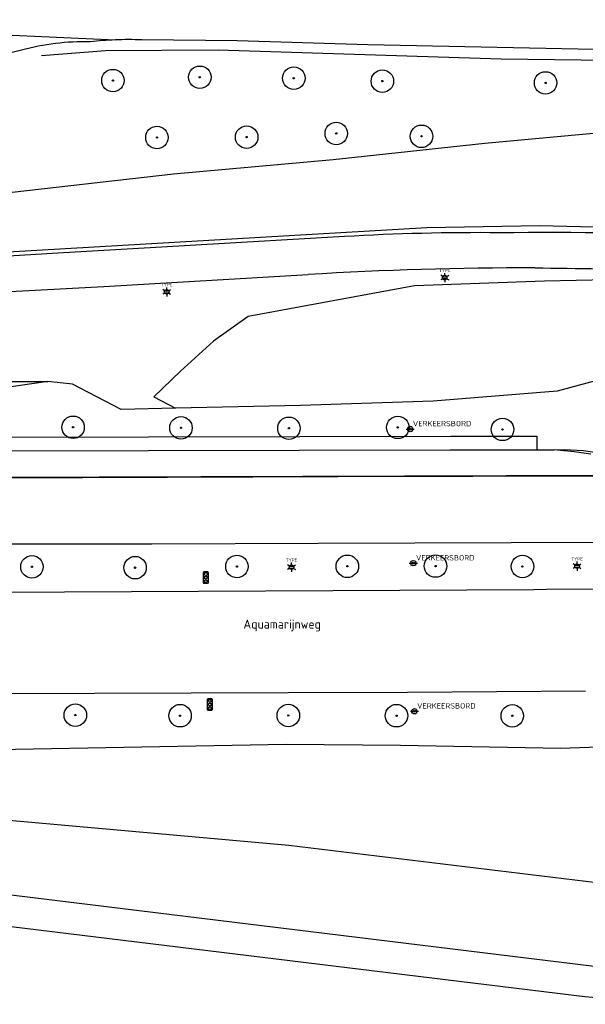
# Model space of a CAD drawing. Header units: metres. Extents: x 102000 to 105000, y 414600 to 420766.
# Tile 219 of 256: x 103387 to 103450, y 420577 to 420686. Entities that reach past the tile are written whole.
import ezdxf
from ezdxf.enums import TextEntityAlignment as Align

# ---------------------------------------------------------------- set-up
doc = ezdxf.new("R2010")
doc.units = ezdxf.units.M
doc.layers.get('0').update_dxf_attribs({"color": 8})
doc.styles.add('MtXpl_NLCS-ISO', font='NLCS-ISO.ttf')
doc.styles.add('NLCS-ISO', font='NLCS-ISO.ttf')

msp = doc.modelspace()

# ---------------------------------------------------------------- hatches: boundary and pattern name
at = {"ltscale": 0.1}
h = msp.add_hatch(color=256, dxfattribs=at)
edge = h.paths.add_edge_path()
edge.add_arc((103407.14, 420679.63), 0.075, 0, 360)
h = msp.add_hatch(color=256, dxfattribs=at)
edge = h.paths.add_edge_path()
edge.add_arc((103417.59, 420679.52), 0.075, 0, 360)
h = msp.add_hatch(color=256, dxfattribs=at)
edge = h.paths.add_edge_path()
edge.add_arc((103397.49, 420679.26), 0.075, 0, 360)
h = msp.add_hatch(color=256, dxfattribs=at)
edge = h.paths.add_edge_path()
edge.add_arc((103427.43, 420679.2), 0.075, 0, 360)
h = msp.add_hatch(color=256, dxfattribs=at)
edge = h.paths.add_edge_path()
edge.add_arc((103445.57, 420679), 0.075, 0, 360)
h = msp.add_hatch(color=256, dxfattribs=at)
edge = h.paths.add_edge_path()
edge.add_arc((103402.38, 420672.94), 0.075, 0, 360)
h = msp.add_hatch(color=256, dxfattribs=at)
edge = h.paths.add_edge_path()
edge.add_arc((103412.35, 420672.98), 0.075, 0, 360)
h = msp.add_hatch(color=256, dxfattribs=at)
edge = h.paths.add_edge_path()
edge.add_arc((103422.31, 420673.39), 0.075, 0, 360)
h = msp.add_hatch(color=256, dxfattribs=at)
edge = h.paths.add_edge_path()
edge.add_arc((103431.78, 420673.07), 0.075, 0, 360)
h = msp.add_hatch(color=256, dxfattribs=at)
edge = h.paths.add_edge_path()
edge.add_arc((103393.06, 420640.75), 0.075, 0, 360)
h = msp.add_hatch(color=256, dxfattribs=at)
edge = h.paths.add_edge_path()
edge.add_arc((103405.05, 420640.69), 0.075, 0, 360)
h = msp.add_hatch(color=256, dxfattribs=at)
edge = h.paths.add_edge_path()
edge.add_arc((103417.05, 420640.64), 0.075, 0, 360)
h = msp.add_hatch(color=256, dxfattribs=at)
edge = h.paths.add_edge_path()
edge.add_arc((103429.14, 420640.74), 0.075, 0, 360)
h = msp.add_hatch(color=256, dxfattribs=at)
edge = h.paths.add_edge_path()
edge.add_arc((103440.78, 420640.52), 0.075, 0, 360)
h = msp.add_hatch(color=256, dxfattribs=at)
edge = h.paths.add_edge_path()
edge.add_arc((103388.49, 420625.26), 0.075, 0, 360)
h = msp.add_hatch(color=256, dxfattribs=at)
edge = h.paths.add_edge_path()
edge.add_arc((103399.95, 420625.16), 0.075, 0, 360)
h = msp.add_hatch(color=256, dxfattribs=at)
edge = h.paths.add_edge_path()
edge.add_arc((103411.27, 420625.28), 0.075, 0, 360)
h = msp.add_hatch(color=256, dxfattribs=at)
edge = h.paths.add_edge_path()
edge.add_arc((103423.54, 420625.31), 0.075, 0, 360)
h = msp.add_hatch(color=256, dxfattribs=at)
edge = h.paths.add_edge_path()
edge.add_arc((103433.34, 420625.34), 0.075, 0, 360)
h = msp.add_hatch(color=256, dxfattribs=at)
edge = h.paths.add_edge_path()
edge.add_arc((103443, 420625.29), 0.075, 0, 360)
h = msp.add_hatch(color=256, dxfattribs=at)
edge = h.paths.add_edge_path()
edge.add_arc((103393.31, 420608.78), 0.075, 0, 360)
h = msp.add_hatch(color=256, dxfattribs=at)
edge = h.paths.add_edge_path()
edge.add_arc((103404.95, 420608.72), 0.075, 0, 360)
h = msp.add_hatch(color=256, dxfattribs=at)
edge = h.paths.add_edge_path()
edge.add_arc((103416.98, 420608.74), 0.075, 0, 360)
h = msp.add_hatch(color=256, dxfattribs=at)
edge = h.paths.add_edge_path()
edge.add_arc((103429.01, 420608.72), 0.075, 0, 360)
h = msp.add_hatch(color=256, dxfattribs=at)
edge = h.paths.add_edge_path()
edge.add_arc((103441.87, 420608.71), 0.075, 0, 360)

# ---------------------------------------------------------------- linework, layer by layer
for p, q in [((103348.7, 420686.02), (103397.76, 420683.79)), ((103411.28, 420683.66), (103400.69, 420683.79)), ((103425.82, 420683.25), (103411.28, 420683.66)), ((103449.18, 420682.76), (103425.82, 420683.25)), ((103387.32, 420682.63), (103383.1, 420681.57)), ((103389.54, 420682.05), (103396.67, 420682.6)), ((103396.67, 420682.6), (103409.18, 420682.66)), ((103409.18, 420682.66), (103440.64, 420681.67)), ((103464.52, 420682.38), (103449.18, 420682.76)), ((103440.64, 420681.67), (103473.96, 420681.22)), ((103438.83, 420672.3), (103454.83, 420673.77)), ((103421.96, 420670.51), (103438.83, 420672.3)), ((103404.22, 420668.91), (103421.96, 420670.51)), ((103372.39, 420665.3), (103404.22, 420668.91)), ((103432.38, 420662.91), (103385.85, 420660.2)), ((103444.88, 420663.11), (103432.38, 420662.91)), ((103462.93, 420662.73), (103444.88, 420663.11)), ((103423.23, 420661.93), (103402.26, 420660.72)), ((103391.37, 420660.09), (103376.95, 420659.25)), ((103402.26, 420660.72), (103391.37, 420660.09)), ((103396.47, 420656.39), (103419.18, 420657.72)), ((103445.45, 420656.97), (103430.99, 420656.45)), ((103434.13, 420657.47), (103434.59, 420657.47)), ((103434.13, 420657.47), (103434.59, 420657.47)), ((103434.13, 420657.28), (103434.59, 420657.28)), ((103434.13, 420657.28), (103434.59, 420657.28)), ((103456.06, 420657.21), (103445.45, 420656.97)), ((103375.74, 420655.26), (103396.47, 420656.39)), ((103403.23, 420655.89), (103403.7, 420655.89)), ((103403.23, 420655.89), (103403.7, 420655.89)), ((103403.23, 420655.69), (103403.7, 420655.69)), ((103403.23, 420655.69), (103403.7, 420655.69)), ((103430.99, 420656.45), (103412.51, 420653.06)), ((103412.51, 420653.06), (103408.68, 420650.3)), ((103408.68, 420650.3), (103405.01, 420646.99)), ((103405.01, 420646.99), (103402.03, 420644.15)), ((103390.27, 420645.83), (103368.16, 420642.62)), ((103374.72, 420645.89), (103390.27, 420645.83)), ((103393, 420645.53), (103390.27, 420645.83)), ((103452.72, 420646.34), (103446.87, 420644.77)), ((103398.41, 420642.74), (103393, 420645.53)), ((103446.87, 420644.77), (103433.09, 420643.67)), ((103402.03, 420644.15), (103404.45, 420642.88)), ((103433.09, 420643.67), (103418.32, 420643.17)), ((103404.45, 420642.88), (103398.41, 420642.74)), ((103418.32, 420643.17), (103404.45, 420642.88)), ((103430.07, 420640.55), (103430.97, 420640.55)), ((103372.42, 420639.63), (103435.03, 420639.77)), ((103435.03, 420639.77), (103444.61, 420639.77)), ((103444.61, 420639.77), (103444.58, 420638.26)), ((103372.41, 420638.13), (103434.97, 420638.25)), ((103434.97, 420638.25), (103444.58, 420638.26)), ((103444.58, 420638.26), (103446.51, 420638.24)), ((103446.51, 420638.24), (103447.62, 420638.3)), ((103446.87, 420638.2), (103446.51, 420638.24)), ((103448.73, 420638.03), (103446.87, 420638.2)), ((103447.62, 420638.3), (103449.79, 420638.16)), ((103450.58, 420637.78), (103448.73, 420638.03)), ((103449.79, 420638.16), (103452.71, 420637.74)), ((103360.9, 420635.08), (103422.5, 420635.27)), ((103461.32, 420635.41), (103372.39, 420635.12)), ((103422.5, 420635.27), (103461.32, 420635.41)), ((103387.78, 420627.76), (103372.51, 420627.72)), ((103401.82, 420627.78), (103387.78, 420627.76)), ((103420.3, 420627.86), (103401.82, 420627.78)), ((103454.77, 420627.95), (103420.3, 420627.86)), ((103417.1, 420625.32), (103417.56, 420625.32)), ((103417.1, 420625.31), (103417.56, 420625.31)), ((103417.1, 420625.31), (103417.56, 420625.31)), ((103417.1, 420625.12), (103417.56, 420625.12)), ((103417.1, 420625.11), (103417.56, 420625.11)), ((103417.1, 420625.11), (103417.56, 420625.11)), ((103430.42, 420625.66), (103431.32, 420625.66)), ((103448.83, 420625.42), (103449.3, 420625.42)), ((103448.83, 420625.22), (103449.3, 420625.22)), ((103407.52, 420624.6), (103407.52, 420623.51)), ((103408.03, 420624.68), (103407.6, 420624.68)), ((103408.1, 420623.51), (103408.1, 420624.6)), ((103382.15, 420622.41), (103444.27, 420622.73)), ((103407.6, 420623.44), (103408.03, 420623.44)), ((103444.27, 420622.73), (103445.67, 420622.79)), ((103445.67, 420622.79), (103453.95, 420622.8)), ((103416.98, 420611.25), (103372.26, 420611.09)), ((103430.24, 420611.3), (103416.98, 420611.25)), ((103450.02, 420611.43), (103430.24, 420611.3)), ((103407.97, 420610.51), (103407.97, 420609.42)), ((103408.47, 420610.58), (103408.04, 420610.58)), ((103408.55, 420609.42), (103408.55, 420610.51)), ((103408.04, 420609.34), (103408.47, 420609.34)), ((103430.54, 420609.21), (103431.44, 420609.21)), ((103359.49, 420604.49), (103416.75, 420605.54)), ((103416.75, 420605.54), (103429.44, 420605.46)), ((103429.44, 420605.46), (103447.28, 420605.12)), ((103447.28, 420605.12), (103456.15, 420605.4)), ((103417.04, 420594.31), (103359.21, 420599.47)), ((103454.51, 420589.74), (103417.04, 420594.31)), ((103377.04, 420589.92), (103453.56, 420580.58)), ((103449.95, 420577.5), (103376.66, 420586.44)), ((103459.75, 420576.66), (103449.95, 420577.5))]:
    msp.add_line(p, q)
for p, q in [((103434.36, 420657.63), (103434.36, 420657.88)), ((103434.36, 420657.63), (103434.36, 420657.88)), ((103434.14, 420657.5), (103433.92, 420657.63)), ((103434.14, 420657.5), (103433.92, 420657.63)), ((103434.14, 420657.25), (103433.92, 420657.12)), ((103434.14, 420657.25), (103433.92, 420657.12)), ((103434.36, 420657.12), (103434.36, 420656.87)), ((103434.36, 420657.12), (103434.36, 420656.87)), ((103434.58, 420657.5), (103434.8, 420657.63)), ((103434.58, 420657.5), (103434.8, 420657.63)), ((103434.58, 420657.25), (103434.8, 420657.12)), ((103434.58, 420657.25), (103434.8, 420657.12)), ((103403.25, 420655.91), (103403.03, 420656.04)), ((103403.25, 420655.91), (103403.03, 420656.04)), ((103403.25, 420655.66), (103403.03, 420655.53)), ((103403.25, 420655.66), (103403.03, 420655.53)), ((103403.47, 420656.04), (103403.47, 420656.29)), ((103403.47, 420656.04), (103403.47, 420656.29)), ((103403.47, 420655.53), (103403.47, 420655.28)), ((103403.47, 420655.53), (103403.47, 420655.28)), ((103403.69, 420655.91), (103403.9, 420656.04)), ((103403.69, 420655.91), (103403.9, 420656.04)), ((103403.69, 420655.66), (103403.9, 420655.53)), ((103403.69, 420655.66), (103403.9, 420655.53)), ((103417.11, 420625.34), (103416.89, 420625.47)), ((103417.11, 420625.34), (103416.89, 420625.46)), ((103417.11, 420625.34), (103416.89, 420625.46)), ((103417.11, 420625.09), (103416.89, 420624.96)), ((103417.11, 420625.08), (103416.89, 420624.96)), ((103417.11, 420625.08), (103416.89, 420624.96)), ((103417.33, 420625.46), (103417.33, 420625.72)), ((103417.33, 420625.46), (103417.33, 420625.72)), ((103417.33, 420625.47), (103417.33, 420625.72)), ((103417.33, 420624.96), (103417.33, 420624.7)), ((103417.33, 420624.96), (103417.33, 420624.7)), ((103417.33, 420624.96), (103417.33, 420624.71)), ((103417.55, 420625.34), (103417.77, 420625.47)), ((103417.55, 420625.34), (103417.77, 420625.46)), ((103417.55, 420625.34), (103417.77, 420625.46)), ((103417.55, 420625.09), (103417.77, 420624.96)), ((103417.55, 420625.08), (103417.77, 420624.96)), ((103417.55, 420625.08), (103417.77, 420624.96)), ((103448.85, 420625.45), (103448.63, 420625.58)), ((103448.85, 420625.2), (103448.63, 420625.07)), ((103449.07, 420625.58), (103449.07, 420625.83)), ((103449.07, 420625.07), (103449.07, 420624.82)), ((103449.29, 420625.45), (103449.5, 420625.58)), ((103449.29, 420625.2), (103449.5, 420625.07))]:
    msp.add_line(p, q, dxfattribs=at)
for centre, radius in [((103407.14, 420679.63), 1.25), ((103417.59, 420679.52), 1.25), ((103397.49, 420679.26), 1.25), ((103407.14, 420679.63), 0.0225), ((103417.59, 420679.52), 0.0225), ((103427.43, 420679.2), 1.25), ((103445.57, 420679), 1.25), ((103397.49, 420679.26), 0.0225), ((103427.43, 420679.2), 0.0225), ((103445.57, 420679), 0.0225), ((103402.38, 420672.94), 1.25), ((103412.35, 420672.98), 1.25), ((103422.31, 420673.39), 1.25), ((103431.78, 420673.07), 1.25), ((103412.35, 420672.98), 0.0225), ((103422.31, 420673.39), 0.0225), ((103431.78, 420673.07), 0.0225), ((103402.38, 420672.94), 0.0225), ((103393.06, 420640.75), 1.25), ((103405.05, 420640.69), 1.25), ((103417.05, 420640.64), 1.25), ((103429.14, 420640.74), 1.25), ((103440.78, 420640.52), 1.25), ((103393.06, 420640.75), 0.0225), ((103405.05, 420640.69), 0.0225), ((103417.05, 420640.64), 0.0225), ((103429.14, 420640.74), 0.0225), ((103430.52, 420640.55), 0.3), ((103430.52, 420640.55), 0.112), ((103440.78, 420640.52), 0.0225), ((103388.49, 420625.26), 1.25), ((103399.95, 420625.16), 1.25), ((103411.27, 420625.28), 1.25), ((103423.54, 420625.31), 1.25), ((103430.87, 420625.66), 0.3), ((103433.34, 420625.34), 1.25), ((103443, 420625.29), 1.25), ((103388.49, 420625.26), 0.0225), ((103399.95, 420625.16), 0.0225), ((103411.27, 420625.28), 0.0225), ((103423.54, 420625.31), 0.0225), ((103430.87, 420625.66), 0.112), ((103433.34, 420625.34), 0.0225), ((103443, 420625.29), 0.0225), ((103407.81, 420624.46), 0.166), ((103407.81, 420624.06), 0.166), ((103407.81, 420623.65), 0.166), ((103393.31, 420608.78), 1.25), ((103404.95, 420608.72), 1.25), ((103408.26, 420610.36), 0.166), ((103408.26, 420609.96), 0.166), ((103408.26, 420609.56), 0.166), ((103416.98, 420608.74), 1.25), ((103429.01, 420608.72), 1.25), ((103441.87, 420608.71), 1.25), ((103393.31, 420608.78), 0.0225), ((103404.95, 420608.72), 0.0225), ((103416.98, 420608.74), 0.0225), ((103429.01, 420608.72), 0.0225), ((103430.99, 420609.21), 0.3), ((103430.99, 420609.21), 0.112), ((103441.87, 420608.71), 0.0225)]:
    msp.add_circle(centre, radius)
for centre, radius in [((103407.14, 420679.63), 0.075), ((103417.59, 420679.52), 0.075), ((103397.49, 420679.26), 0.075), ((103427.43, 420679.2), 0.075), ((103445.57, 420679), 0.075), ((103402.38, 420672.94), 0.075), ((103412.35, 420672.98), 0.075), ((103422.31, 420673.39), 0.075), ((103431.78, 420673.07), 0.075), ((103434.36, 420657.38), 0.253), ((103434.36, 420657.38), 0.253), ((103403.47, 420655.79), 0.253), ((103403.47, 420655.79), 0.253), ((103393.06, 420640.75), 0.075), ((103405.05, 420640.69), 0.075), ((103417.05, 420640.64), 0.075), ((103429.14, 420640.74), 0.075), ((103440.78, 420640.52), 0.075), ((103388.49, 420625.26), 0.075), ((103399.95, 420625.16), 0.075), ((103411.27, 420625.28), 0.075), ((103417.33, 420625.22), 0.253), ((103417.33, 420625.21), 0.253), ((103417.33, 420625.21), 0.253), ((103423.54, 420625.31), 0.075), ((103433.34, 420625.34), 0.075), ((103443, 420625.29), 0.075), ((103449.07, 420625.33), 0.253), ((103393.31, 420608.78), 0.075), ((103404.95, 420608.72), 0.075), ((103416.98, 420608.74), 0.075), ((103429.01, 420608.72), 0.075), ((103441.87, 420608.71), 0.075)]:
    msp.add_circle(centre, radius, dxfattribs=at)
for centre, radius, start, end in [((103394.38, 420656.72), 26.86, 88.761, 105.2548), ((103399.16, 420647.49), 36.32, 92.2052, 96.6298), ((103399.2, 420646.87), 36.94, 87.6904, 92.2313), ((103438.09, 420409.36), 253.01, 89.4685, 93.3676), ((103445.8, 420066.52), 595.86, 88.06976, 90.51538), ((103444.06, 420240.95), 417.51, 89.9555, 93.4167), ((103468.64, 422280.64), 1622.36, 269.1431, 269.64903), ((103407.6, 420624.6), 0.075, 90, 180), ((103407.82, 420624.39), 0.191, 33.9504, 150.9239), ((103407.82, 420623.99), 0.191, 33.9504, 150.9239), ((103407.82, 420623.58), 0.191, 33.9504, 150.9239), ((103408.03, 420624.6), 0.075, 360, 90), ((103407.6, 420623.51), 0.075, 180, 270), ((103408.03, 420623.51), 0.075, 270, 0), ((103408.04, 420610.51), 0.075, 90, 180), ((103408.26, 420610.29), 0.191, 33.9504, 150.9239), ((103408.26, 420609.89), 0.191, 33.9504, 150.9239), ((103408.26, 420609.49), 0.191, 33.9504, 150.9239), ((103408.47, 420610.51), 0.075, 360, 90), ((103408.04, 420609.42), 0.075, 180, 270), ((103408.47, 420609.42), 0.075, 270, 0)]:
    msp.add_arc(centre, radius, start, end)

# ---------------------------------------------------------------- texts
at = {"style": 'MtXpl_NLCS-ISO'}
msp.add_text('Aquamarijnweg', height=1, rotation=359.8854, dxfattribs=at).set_placement((103411.99, 420618.4))
at = {"style": 'NLCS-ISO'}
for p in [(103434.36, 420657.88), (103434.36, 420657.88), (103403.47, 420656.29), (103403.47, 420656.29), (103417.33, 420625.72), (103417.33, 420625.72), (103417.33, 420625.72), (103449.07, 420625.83)]:
    msp.add_attdef('TYPE', text='', height=0.36, dxfattribs=at).set_placement(p, align=Align.BOTTOM_CENTER)
for p in [(103430.82, 420640.86), (103431.17, 420625.96), (103431.29, 420609.51)]:
    msp.add_attdef('VERKEERSBORD', p, 'B09', height=0.6, dxfattribs=at)

doc.saveas('drawing.dxf')
